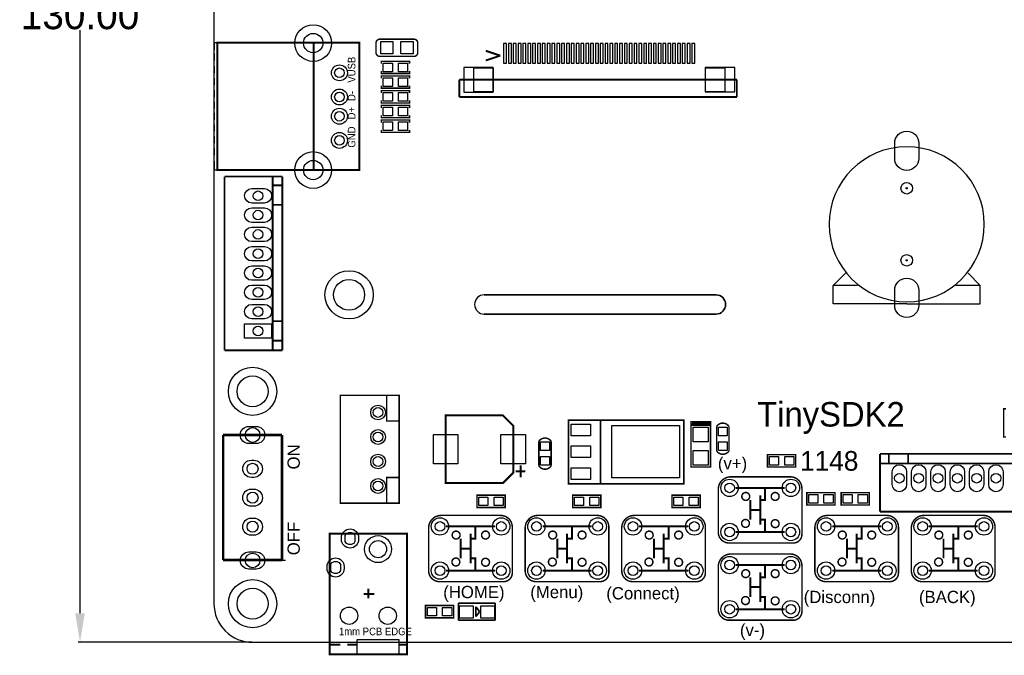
# Model space of a CAD drawing. Extents: x -20 to 193, y -4 to 176.
# Tile 1 of 8: x -20 to 82, y -1 to 65. Entities that reach past the tile are written whole.
import ezdxf

# ---------------------------------------------------------------- set-up
doc = ezdxf.new("R2010")
doc.units = 0
doc.header["$MEASUREMENT"] = 0
doc.layers.get('0').update_dxf_attribs({"linetype": 'CONTINUOUS'})
doc.layers.get('Defpoints').update_dxf_attribs({"linetype": 'CONTINUOUS'})
for name, color, linetype in [('CDN_FIGURES', 7, 'CONTINUOUS'), ('DRILL', 4, 'CONTINUOUS'), ('OUTLINE', 3, 'CONTINUOUS'), ('PADS_BOT', 8, 'CONTINUOUS'), ('PADS_TOP', 7, 'CONTINUOUS'), ('SILK_BOT', 5, 'CONTINUOUS'), ('SILK_TOP', 6, 'CONTINUOUS')]:
    doc.layers.add(name, color=color, linetype=linetype)
doc.dimstyles.get("Standard").update_dxf_attribs({"dimtxt": 0.18, "dimasz": 0.18, "dimexe": 0.18, "dimexo": 0.0625, "dimgap": 0.09, "dimtad": 0, "dimtih": 1, "dimtoh": 1, "dimdec": 4, "dimzin": 0, "dimdsep": 46, "dimtxsty": 'STANDARD', "dimcen": 0.09, "dimadec": 0, "dimazin": 0, "dimtfac": 1, "dimtdec": 4, "dimtofl": 0, "dimtmove": 0, "dimatfit": 3, "dimfxl": 1, "dimtolj": 1, "dimtzin": 0, "dimarcsym": 0})

# ---------------------------------------------------------------- blocks, each defined once
blk = doc.blocks.new('FIGURE_CIRCLE')
at = {"layer": 'CDN_FIGURES'}
blk.add_circle((0, 0), 0.5, dxfattribs=at)
blk = doc.blocks.new('FIGURE_OBLONG')
at = {"layer": 'CDN_FIGURES'}
blk.add_lwpolyline([(-0.5, -0.125), (-0.5, 0.125), (-0.416, 0.375), (-0.25, 0.5), (0.25, 0.5), (0.416, 0.375), (0.5, 0.125), (0.5, -0.125), (0.416, -0.375), (0.25, -0.5), (-0.25, -0.5), (-0.416, -0.375)], close=True, dxfattribs=at)
blk = doc.blocks.new('*D9')
at = {"color": 0, "linetype": 'ByBlock', "lineweight": -2}
for p, q in [((3.94, 130), (-14.05, 130)), ((-13.87, 127), (-13.87, 66.59)), ((-13.87, 3), (-13.87, 63.41)), ((3.94, 0), (-14.05, 0))]:
    blk.add_line(p, q, dxfattribs=at)
at = {"color": 0}
for points in [[(-13.37, 127), (-14.37, 127), (-13.87, 130)], [(-14.37, 3), (-13.37, 3), (-13.87, 0)]]:
    blk.add_solid(points, dxfattribs=at)
at = {"layer": 'Defpoints', "color": 0}
for p in [(4, 130), (-13.87, 0), (4, 0)]:
    blk.add_point(p, dxfattribs=at)
at = {"color": 0, "linetype": 'ByBlock', "insert": (-13.87, 65), "char_height": 3, "attachment_point": 5}
blk.add_mtext('\\A1;130.00', dxfattribs=at)

msp = doc.modelspace()

# ---------------------------------------------------------------- linework, layer by layer
at = {"layer": 'OUTLINE'}
for points in [[(3.999992, 0), (175.999902, 0, 0.414214), (179.999894, 3.999992), (179.999894, 126.000002, 0.414214), (175.999902, 129.999994), (3.999992, 129.999994, 0.414214), (0, 126.000002), (0, 3.999992, 0.414214), (3.999992, 0)], [(51.999896, 35.999903), (27.999893, 35.999903, 1), (27.999893, 33.999907), (51.999896, 33.999907, 1), (51.999896, 35.999903)]]:
    msp.add_lwpolyline(points, format="xyb", close=True, dxfattribs=at)
for points in [[(27.999893, 35.999903, 1), (27.999893, 33.999907)], [(51.999896, 35.999903, -1), (51.999896, 33.999907)]]:
    msp.add_lwpolyline(points, format="xyb", dxfattribs=at)
for points in [[(27.999893, 35.999903), (51.999896, 35.999903)], [(51.999896, 33.999907), (27.999893, 33.999907)]]:
    msp.add_lwpolyline(points, dxfattribs=at)
at = {"layer": 'PADS_BOT'}
for points in [[(30.007408, 62.048314), (30.007408, 60.016314), (30.312208, 60.016314), (30.312208, 62.048314)], [(30.507508, 62.048314), (30.507508, 60.016314), (30.812308, 60.016314), (30.812308, 62.048314)], [(31.007609, 62.048314), (31.007609, 60.016314), (31.312409, 60.016314), (31.312409, 62.048314)], [(31.507709, 62.048314), (31.507709, 60.016314), (31.812509, 60.016314), (31.812509, 62.048314)], [(32.007886, 62.048314), (32.007886, 60.016314), (32.312686, 60.016314), (32.312686, 62.048314)], [(32.507987, 62.048314), (32.507987, 60.016314), (32.812787, 60.016314), (32.812787, 62.048314)], [(33.008087, 62.048314), (33.008087, 60.016314), (33.312887, 60.016314), (33.312887, 62.048314)], [(33.508188, 62.048314), (33.508188, 60.016314), (33.812988, 60.016314), (33.812988, 62.048314)], [(34.00839, 62.048314), (34.00839, 60.016314), (34.31319, 60.016314), (34.31319, 62.048314)], [(34.508491, 62.048314), (34.508491, 60.016314), (34.813291, 60.016314), (34.813291, 62.048314)], [(35.008591, 62.048314), (35.008591, 60.016314), (35.313391, 60.016314), (35.313391, 62.048314)], [(35.508692, 62.048314), (35.508692, 60.016314), (35.813492, 60.016314), (35.813492, 62.048314)], [(36.008894, 62.048314), (36.008894, 60.016314), (36.313694, 60.016314), (36.313694, 62.048314)], [(36.508995, 62.048314), (36.508995, 60.016314), (36.813795, 60.016314), (36.813795, 62.048314)], [(37.009095, 62.048314), (37.009095, 60.016314), (37.313895, 60.016314), (37.313895, 62.048314)], [(37.509298, 62.048314), (37.509298, 60.016314), (37.814098, 60.016314), (37.814098, 62.048314)], [(38.009398, 62.048314), (38.009398, 60.016314), (38.314198, 60.016314), (38.314198, 62.048314)], [(38.509499, 62.048314), (38.509499, 60.016314), (38.814299, 60.016314), (38.814299, 62.048314)], [(39.009599, 62.048314), (39.009599, 60.016314), (39.314399, 60.016314), (39.314399, 62.048314)], [(39.509802, 62.048314), (39.509802, 60.016314), (39.814602, 60.016314), (39.814602, 62.048314)], [(40.009902, 62.048314), (40.009902, 60.016314), (40.314702, 60.016314), (40.314702, 62.048314)], [(40.510003, 62.048314), (40.510003, 60.016314), (40.814803, 60.016314), (40.814803, 62.048314)], [(41.010103, 62.048314), (41.010103, 60.016314), (41.314903, 60.016314), (41.314903, 62.048314)], [(41.510306, 62.048314), (41.510306, 60.016314), (41.815106, 60.016314), (41.815106, 62.048314)], [(42.010406, 62.048314), (42.010406, 60.016314), (42.315206, 60.016314), (42.315206, 62.048314)], [(42.510507, 62.048314), (42.510507, 60.016314), (42.815307, 60.016314), (42.815307, 62.048314)], [(43.010607, 62.048314), (43.010607, 60.016314), (43.315407, 60.016314), (43.315407, 62.048314)], [(43.510784, 62.048314), (43.510784, 60.016314), (43.815584, 60.016314), (43.815584, 62.048314)], [(44.010885, 62.048314), (44.010885, 60.016314), (44.315685, 60.016314), (44.315685, 62.048314)], [(44.510985, 62.048314), (44.510985, 60.016314), (44.815785, 60.016314), (44.815785, 62.048314)], [(45.011086, 62.048314), (45.011086, 60.016314), (45.315886, 60.016314), (45.315886, 62.048314)], [(45.511288, 62.048314), (45.511288, 60.016314), (45.816088, 60.016314), (45.816088, 62.048314)], [(46.011389, 62.048314), (46.011389, 60.016314), (46.316189, 60.016314), (46.316189, 62.048314)], [(46.511489, 62.048314), (46.511489, 60.016314), (46.816289, 60.016314), (46.816289, 62.048314)], [(47.01159, 62.048314), (47.01159, 60.016314), (47.31639, 60.016314), (47.31639, 62.048314)], [(47.511792, 62.048314), (47.511792, 60.016314), (47.816592, 60.016314), (47.816592, 62.048314)], [(48.011893, 62.048314), (48.011893, 60.016314), (48.316693, 60.016314), (48.316693, 62.048314)], [(48.511993, 62.048314), (48.511993, 60.016314), (48.816793, 60.016314), (48.816793, 62.048314)], [(49.012094, 62.048314), (49.012094, 60.016314), (49.316894, 60.016314), (49.316894, 62.048314)], [(49.512296, 62.048314), (49.512296, 60.016314), (49.817096, 60.016314), (49.817096, 62.048314)], [(25.874802, 59.543798), (25.874802, 57.003798), (28.922802, 57.003798), (28.922802, 59.543798)], [(50.896291, 59.556498), (50.896291, 57.016498), (53.944291, 57.016498), (53.944291, 59.556498)], [(5.972048, 31.5087), (3.171952, 31.5087), (3.171952, 33.0073), (5.972048, 33.0073)]]:
    msp.add_lwpolyline(points, close=True, dxfattribs=at)
for points in [[(3.921252, 47.007272), (5.222748, 47.007272, -1), (5.222748, 45.508672), (3.921252, 45.508672, -1)], [(3.921252, 45.007276), (5.222748, 45.007276, -1), (5.222748, 43.508676), (3.921252, 43.508676, -1)], [(3.921252, 43.00728), (5.222748, 43.00728, -1), (5.222748, 41.50868), (3.921252, 41.50868, -1)], [(3.921252, 41.007284), (5.222748, 41.007284, -1), (5.222748, 39.508684), (3.921252, 39.508684, -1)], [(3.921252, 39.007288), (5.222748, 39.007288, -1), (5.222748, 37.508688), (3.921252, 37.508688, -1)], [(3.921252, 37.007292), (5.222748, 37.007292, -1), (5.222748, 35.508692), (3.921252, 35.508692, -1)], [(3.921252, 35.007296), (5.222748, 35.007296, -1), (5.222748, 33.508696), (3.921252, 33.508696, -1)], [(4.380992, 20.587995), (3.618992, 20.587995, -1), (3.618992, 22.365995), (4.380992, 22.365995, -1)], [(4.126992, 17.087901), (3.872992, 17.087901, -1), (3.872992, 18.865901), (4.126992, 18.865901, -1)], [(70.250558, 16.349218), (70.250558, 17.650714, -1), (71.749158, 17.650714), (71.749158, 16.349218, -1)], [(72.250554, 16.349218), (72.250554, 17.650714, -1), (73.749154, 17.650714), (73.749154, 16.349218, -1)], [(74.25055, 16.349218), (74.25055, 17.650714, -1), (75.74915, 17.650714), (75.74915, 16.349218, -1)], [(76.250546, 16.349218), (76.250546, 17.650714, -1), (77.749146, 17.650714), (77.749146, 16.349218, -1)], [(78.250542, 16.349218), (78.250542, 17.650714, -1), (79.749142, 17.650714), (79.749142, 16.349218, -1)], [(80.250538, 16.349218), (80.250538, 17.650714, -1), (81.749138, 17.650714), (81.749138, 16.349218, -1)], [(4.126992, 14.087907), (3.872992, 14.087907, -1), (3.872992, 15.865907), (4.126992, 15.865907, -1)], [(4.126992, 11.087887), (3.872992, 11.087887, -1), (3.872992, 12.865887), (4.126992, 12.865887, -1)], [(14.989099, 10.851693), (14.989099, 10.648493, -1), (13.211099, 10.648493), (13.211099, 10.851693, -1)], [(4.380992, 7.587996), (3.618992, 7.587996, -1), (3.618992, 9.365996), (4.380992, 9.365996, -1)], [(13.489, 7.851699), (13.489, 7.648499, -1), (11.711, 7.648499), (11.711, 7.851699, -1)]]:
    msp.add_lwpolyline(points, format="xyb", close=True, dxfattribs=at)
for centre, radius in [((10.282199, 62.08362), 1.905), ((12.999999, 59.000009), 0.8255), ((12.999999, 56.49562), 0.8255), ((12.999999, 54.50172), 0.8255), ((12.999999, 51.99982), 0.8255), ((10.282199, 48.92642), 1.905), ((71.754975, 47.0408), 0.0635), ((71.754975, 39.5732), 0.0635), ((13.999997, 35.999903), 2.499995), ((3.999992, 25.999897), 2.499995), ((16.999991, 23.810011), 0.762), ((16.999991, 21.270011), 0.762), ((16.999991, 18.730011), 0.762), ((16.999991, 16.190011), 0.762), ((53.406396, 15.999993), 0.900455), ((59.756396, 15.999993), 0.900455), ((23.406405, 12.000001), 0.900455), ((29.756405, 12.000001), 0.900455), ((33.40641, 12.000001), 0.900455), ((39.75641, 12.000001), 0.900455), ((43.40639, 12.000001), 0.900455), ((49.75639, 12.000001), 0.900455), ((53.406396, 11.427993), 0.900455), ((59.756396, 11.427993), 0.900455), ((63.406401, 12.000001), 0.900455), ((69.756401, 12.000001), 0.900455), ((73.406406, 12.000001), 0.900455), ((79.756406, 12.000001), 0.900455), ((16.999991, 9.649993), 1.397), ((23.406405, 7.428001), 0.900455), ((29.756405, 7.428001), 0.900455), ((33.40641, 7.428001), 0.900455), ((39.75641, 7.428001), 0.900455), ((43.40639, 7.428001), 0.900455), ((49.75639, 7.428001), 0.900455), ((53.406396, 8.000009), 0.900455), ((59.756396, 8.000009), 0.900455), ((63.406401, 7.428001), 0.900455), ((69.756401, 7.428001), 0.900455), ((73.406406, 7.428001), 0.900455), ((79.756406, 7.428001), 0.900455), ((3.999992, 3.999992), 2.499995), ((53.406396, 3.428009), 0.900455), ((59.756396, 3.428009), 0.900455), ((13.999997, 2.750083), 0.9017), ((17.999989, 2.750083), 0.9017)]:
    msp.add_circle(centre, radius, dxfattribs=at)
at = {"layer": 'PADS_TOP'}
for points in [[(17.272, 60.96), (17.272, 62.23), (18.542, 62.23), (18.542, 60.96)], [(19.3548, 60.96), (19.3548, 62.23), (20.6248, 62.23), (20.6248, 60.96)], [(18.4785, 60.0075), (18.4785, 59.1185), (17.5387, 59.1185), (17.5387, 60.0075)], [(20.0533, 60.0075), (20.0533, 59.1185), (19.1135, 59.1185), (19.1135, 60.0075)], [(17.5387, 57.5945), (17.5387, 58.4835), (18.4785, 58.4835), (18.4785, 57.5945)], [(19.1135, 57.5945), (19.1135, 58.4835), (20.0533, 58.4835), (20.0533, 57.5945)], [(18.4785, 56.9595), (18.4785, 56.0705), (17.5387, 56.0705), (17.5387, 56.9595)], [(20.0533, 56.9595), (20.0533, 56.0705), (19.1135, 56.0705), (19.1135, 56.9595)], [(18.4785, 55.4355), (18.4785, 54.5465), (17.5387, 54.5465), (17.5387, 55.4355)], [(20.0533, 55.4355), (20.0533, 54.5465), (19.1135, 54.5465), (19.1135, 55.4355)], [(17.5387, 53.0225), (17.5387, 53.9115), (18.4785, 53.9115), (18.4785, 53.0225)], [(19.1135, 53.0225), (19.1135, 53.9115), (20.0533, 53.9115), (20.0533, 53.0225)], [(5.972048, 31.5087), (3.171952, 31.5087), (3.171952, 33.0073), (5.972048, 33.0073)], [(37.009299, 22.596907), (38.990499, 22.596907), (38.990499, 21.403107), (37.009299, 21.403107)], [(41.200299, 22.444507), (48.210699, 22.444507), (48.210699, 17.034307), (41.200299, 17.034307)], [(25.269901, 21.524011), (25.269901, 18.476011), (22.729901, 18.476011), (22.729901, 21.524011)], [(32.269913, 21.524011), (32.269913, 18.476011), (29.729913, 18.476011), (29.729913, 21.524011)], [(49.6316, 22.2885), (51.2064, 22.2885), (51.2064, 20.7645), (49.6316, 20.7645)], [(52.2478, 22.3012), (53.1622, 22.3012), (53.1622, 21.3868), (52.2478, 21.3868)], [(34.7472, 19.8628), (33.8328, 19.8628), (33.8328, 20.7772), (34.7472, 20.7772)], [(52.2478, 20.7772), (53.1622, 20.7772), (53.1622, 19.8628), (52.2478, 19.8628)], [(37.009299, 20.336307), (38.990499, 20.336307), (38.990499, 19.142507), (37.009299, 19.142507)], [(49.6316, 19.8755), (51.2064, 19.8755), (51.2064, 18.3515), (49.6316, 18.3515)], [(34.7472, 18.3388), (33.8328, 18.3388), (33.8328, 19.2532), (34.7472, 19.2532)], [(58.4835, 19.2405), (58.4835, 18.3515), (57.5437, 18.3515), (57.5437, 19.2405)], [(60.0583, 19.2405), (60.0583, 18.3515), (59.1185, 18.3515), (59.1185, 19.2405)], [(37.009299, 18.075707), (38.990499, 18.075707), (38.990499, 16.881907), (37.009299, 16.881907)], [(61.6077, 14.4145), (61.6077, 15.3035), (62.5475, 15.3035), (62.5475, 14.4145)], [(63.1825, 14.4145), (63.1825, 15.3035), (64.1223, 15.3035), (64.1223, 14.4145)], [(66.1035, 15.3035), (66.1035, 14.4145), (65.1637, 14.4145), (65.1637, 15.3035)], [(67.6783, 15.3035), (67.6783, 14.4145), (66.7385, 14.4145), (66.7385, 15.3035)], [(28.3845, 15.0495), (28.3845, 14.1605), (27.4447, 14.1605), (27.4447, 15.0495)], [(29.9593, 15.0495), (29.9593, 14.1605), (29.0195, 14.1605), (29.0195, 15.0495)], [(38.2905, 15.0495), (38.2905, 14.1605), (37.3507, 14.1605), (37.3507, 15.0495)], [(39.8653, 15.0495), (39.8653, 14.1605), (38.9255, 14.1605), (38.9255, 15.0495)], [(48.5775, 15.0495), (48.5775, 14.1605), (47.6377, 14.1605), (47.6377, 15.0495)], [(50.1523, 15.0495), (50.1523, 14.1605), (49.2125, 14.1605), (49.2125, 15.0495)], [(22.1107, 2.7305), (22.1107, 3.6195), (23.0505, 3.6195), (23.0505, 2.7305)], [(23.6855, 2.7305), (23.6855, 3.6195), (24.6253, 3.6195), (24.6253, 2.7305)], [(25.440691, 2.513), (25.440691, 3.783), (26.840688, 3.783), (26.840688, 2.513)], [(27.650491, 2.513), (27.650491, 3.783), (29.050488, 3.783), (29.050488, 2.513)]]:
    msp.add_lwpolyline(points, close=True, dxfattribs=at)
for points in [[(70.510375, 50.1396), (70.510375, 51.7144, -1), (72.999575, 51.7144), (72.999575, 50.1396, -1)], [(3.921252, 47.007272), (5.222748, 47.007272, -1), (5.222748, 45.508672), (3.921252, 45.508672, -1)], [(3.921252, 45.007276), (5.222748, 45.007276, -1), (5.222748, 43.508676), (3.921252, 43.508676, -1)], [(3.921252, 43.00728), (5.222748, 43.00728, -1), (5.222748, 41.50868), (3.921252, 41.50868, -1)], [(3.921252, 41.007284), (5.222748, 41.007284, -1), (5.222748, 39.508684), (3.921252, 39.508684, -1)], [(3.921252, 39.007288), (5.222748, 39.007288, -1), (5.222748, 37.508688), (3.921252, 37.508688, -1)], [(3.921252, 37.007292), (5.222748, 37.007292, -1), (5.222748, 35.508692), (3.921252, 35.508692, -1)], [(70.510375, 34.8996), (70.510375, 36.4744, -1), (72.999575, 36.4744), (72.999575, 34.8996, -1)], [(3.921252, 35.007296), (5.222748, 35.007296, -1), (5.222748, 33.508696), (3.921252, 33.508696, -1)], [(4.380992, 20.587995), (3.618992, 20.587995, -1), (3.618992, 22.365995), (4.380992, 22.365995, -1)], [(4.126992, 17.087901), (3.872992, 17.087901, -1), (3.872992, 18.865901), (4.126992, 18.865901, -1)], [(70.250558, 16.349218), (70.250558, 17.650714, -1), (71.749158, 17.650714), (71.749158, 16.349218, -1)], [(72.250554, 16.349218), (72.250554, 17.650714, -1), (73.749154, 17.650714), (73.749154, 16.349218, -1)], [(74.25055, 16.349218), (74.25055, 17.650714, -1), (75.74915, 17.650714), (75.74915, 16.349218, -1)], [(76.250546, 16.349218), (76.250546, 17.650714, -1), (77.749146, 17.650714), (77.749146, 16.349218, -1)], [(78.250542, 16.349218), (78.250542, 17.650714, -1), (79.749142, 17.650714), (79.749142, 16.349218, -1)], [(80.250538, 16.349218), (80.250538, 17.650714, -1), (81.749138, 17.650714), (81.749138, 16.349218, -1)], [(4.126992, 14.087907), (3.872992, 14.087907, -1), (3.872992, 15.865907), (4.126992, 15.865907, -1)], [(4.126992, 11.087887), (3.872992, 11.087887, -1), (3.872992, 12.865887), (4.126992, 12.865887, -1)], [(14.989099, 10.851693), (14.989099, 10.648493, -1), (13.211099, 10.648493), (13.211099, 10.851693, -1)], [(4.380992, 7.587996), (3.618992, 7.587996, -1), (3.618992, 9.365996), (4.380992, 9.365996, -1)], [(13.489, 7.851699), (13.489, 7.648499, -1), (11.711, 7.648499), (11.711, 7.851699, -1)]]:
    msp.add_lwpolyline(points, format="xyb", close=True, dxfattribs=at)
for centre, radius in [((10.282199, 62.08362), 1.905), ((12.999999, 59.000009), 0.8255), ((12.999999, 56.49562), 0.8255), ((12.999999, 54.50172), 0.8255), ((12.999999, 51.99982), 0.8255), ((10.282199, 48.92642), 1.905), ((71.754975, 47.0408), 0.0635), ((71.754975, 39.5732), 0.0635), ((13.999997, 35.999903), 2.499995), ((3.999992, 25.999897), 2.499995), ((16.999991, 23.810011), 0.762), ((16.999991, 21.270011), 0.762), ((16.999991, 18.730011), 0.762), ((16.999991, 16.190011), 0.762), ((53.406396, 15.999993), 0.900455), ((59.756396, 15.999993), 0.900455), ((23.406405, 12.000001), 0.900455), ((29.756405, 12.000001), 0.900455), ((33.40641, 12.000001), 0.900455), ((39.75641, 12.000001), 0.900455), ((43.40639, 12.000001), 0.900455), ((49.75639, 12.000001), 0.900455), ((53.406396, 11.427993), 0.900455), ((59.756396, 11.427993), 0.900455), ((63.406401, 12.000001), 0.900455), ((69.756401, 12.000001), 0.900455), ((73.406406, 12.000001), 0.900455), ((79.756406, 12.000001), 0.900455), ((16.999991, 9.649993), 1.397), ((23.406405, 7.428001), 0.900455), ((29.756405, 7.428001), 0.900455), ((33.40641, 7.428001), 0.900455), ((39.75641, 7.428001), 0.900455), ((43.40639, 7.428001), 0.900455), ((49.75639, 7.428001), 0.900455), ((53.406396, 8.000009), 0.900455), ((59.756396, 8.000009), 0.900455), ((63.406401, 7.428001), 0.900455), ((69.756401, 7.428001), 0.900455), ((73.406406, 7.428001), 0.900455), ((79.756406, 7.428001), 0.900455), ((3.999992, 3.999992), 2.499995), ((53.406396, 3.428009), 0.900455), ((59.756396, 3.428009), 0.900455), ((13.999997, 2.750083), 0.9017), ((17.999989, 2.750083), 0.9017)]:
    msp.add_circle(centre, radius, dxfattribs=at)
at = {"layer": 'SILK_BOT'}
for points, const_width in [([(28.159989, 61.279888), (29.65991, 60.77999)], 0.199898), ([(28.159989, 60.27989), (29.65991, 60.77999)], 0.199898), ([(25.410008, 58.279894), (54.159988, 58.279894)], 0.2032), ([(25.410008, 58.279894), (25.410008, 56.504992)], 0.2032), ([(54.159988, 58.279894), (54.159988, 56.504992)], 0.2032), ([(25.410008, 56.504992), (54.159988, 56.504992)], 0.2032)]:
    msp.add_lwpolyline(points, dxfattribs=dict(at, const_width=const_width))
for points in [[(26.910106, 59.530107), (28.910102, 59.530107), (28.910102, 57.03001), (26.910106, 57.03001)], [(50.910007, 59.530107), (52.910003, 59.530107), (52.910003, 57.03001), (50.910007, 57.03001)]]:
    msp.add_lwpolyline(points, close=True, dxfattribs=at)
at = {"layer": 'SILK_TOP'}
for points, const_width in [([(10.282199, 48.926394), (15.070099, 48.926394), (15.070099, 62.134394), (0.338099, 62.134394), (0.338099, 48.926394), (10.29241, 48.926394), (10.332999, 48.967009), (10.332999, 62.048009)], 0.2032), ([(20.7264, 62.484), (17.1704, 62.484)], 0.1524), ([(0.045999, 61.362209), (0.045999, 62.124209), (0.350799, 62.124209)], 0.1524), ([(0.045999, 60.270009), (0.045999, 61.006609)], 0.1524), ([(17.1704, 60.706), (20.7264, 60.706)], 0.1524), ([(20.2565, 59.944), (20.2565, 60.198), (17.3355, 60.198), (17.3355, 59.944)], 0.1524), ([(0.045999, 58.949209), (0.045999, 59.685809)], 0.1524), ([(20.2565, 59.182), (20.2565, 58.928), (17.3355, 58.928), (17.3355, 59.182)], 0.1524), ([(0.045999, 57.730009), (0.045999, 58.466609)], 0.1524), ([(17.3355, 58.42), (17.3355, 58.674), (20.2565, 58.674), (20.2565, 58.42)], 0.1524), ([(0.045999, 56.460009), (0.045999, 57.196609)], 0.1524), ([(17.3355, 57.658), (17.3355, 57.404), (20.2565, 57.404), (20.2565, 57.658)], 0.1524), ([(20.2565, 56.896), (20.2565, 57.15), (17.3355, 57.15), (17.3355, 56.896)], 0.1524), ([(0.045999, 55.291609), (0.045999, 56.028209)], 0.1524), ([(20.2565, 56.134), (20.2565, 55.88), (17.3355, 55.88), (17.3355, 56.134)], 0.1524), ([(20.2565, 55.372), (20.2565, 55.626), (17.3355, 55.626), (17.3355, 55.372)], 0.1524), ([(0.045999, 54.123209), (0.045999, 54.859809)], 0.1524), ([(20.2565, 54.61), (20.2565, 54.356), (17.3355, 54.356), (17.3355, 54.61)], 0.1524), ([(17.3355, 53.848), (17.3355, 54.102), (20.2565, 54.102), (20.2565, 53.848)], 0.1524), ([(0.045999, 52.929409), (0.045999, 53.666009)], 0.1524), ([(17.3355, 53.086), (17.3355, 52.832), (20.2565, 52.832), (20.2565, 53.086)], 0.1524), ([(0.045999, 51.710209), (0.045999, 52.446809)], 0.1524), ([(0.045999, 50.465609), (0.045999, 51.202209)], 0.1524), ([(0.350799, 48.941609), (0.045999, 48.941609), (0.045999, 49.856009)], 0.1524), ([(1.09601, 48.257968), (7.095998, 48.257968)], 0.199898), ([(1.09601, 30.258004), (1.09601, 48.257968)], 0.199898), ([(6.096, 30.258004), (6.096, 48.257968)], 0.199898), ([(7.095998, 30.258004), (7.095998, 48.257968)], 0.199898), ([(1.09601, 30.258004), (7.095998, 30.258004)], 0.199898), ([(19.158991, 22.921011), (17.888991, 22.921011), (17.888991, 25.588011)], 0.1524), ([(82.042, 21.2725), (81.788, 21.2725), (81.788, 24.1935), (82.042, 24.1935)], 0.1524), ([(40.031899, 23.016007), (40.031899, 16.412007)], 0.1524), ([(49.403, 22.479), (49.403, 22.86), (51.435, 22.86), (51.435, 22.479)], 0.1524), ([(51.435, 22.479), (49.403, 22.479), (49.403, 18.161), (51.435, 18.161), (51.435, 22.606), (49.403, 22.606)], 0.1524), ([(51.435, 22.733), (49.53, 22.733)], 0.1524), ([(0.951992, 21.476995), (0.951992, 8.522995)], 0.254), ([(0.951992, 21.476995), (7.047992, 21.476995)], 0.254), ([(7.047992, 21.476995), (7.047992, 8.522995)], 0.254), ([(60.2615, 19.177), (60.2615, 19.431), (57.3405, 19.431), (57.3405, 19.177)], 0.1524), ([(68.999862, 13.523976), (68.999862, 19.523964)], 0.199898), ([(86.999826, 19.523964), (68.999862, 19.523964)], 0.199898), ([(31.761913, 18.349011), (31.761913, 17.079011)], 0.2032), ([(60.2615, 19.2405), (60.2615, 18.161), (57.3405, 18.161), (57.3405, 19.2405)], 0.1524), ([(86.999826, 18.523966), (68.999862, 18.523966)], 0.199898), ([(32.269913, 17.714011), (31.253913, 17.714011)], 0.2032), ([(19.158991, 17.079011), (17.888991, 17.079011), (17.888991, 14.412011)], 0.1524), ([(30.1625, 14.986), (30.1625, 15.24), (27.2415, 15.24), (27.2415, 14.986)], 0.1524), ([(40.0685, 14.986), (40.0685, 15.24), (37.1475, 15.24), (37.1475, 14.986)], 0.1524), ([(50.3555, 14.986), (50.3555, 15.24), (47.4345, 15.24), (47.4345, 14.986)], 0.1524), ([(54.041396, 15.999993), (57.089396, 15.999993)], 0.2032), ([(56.581396, 14.729993), (57.089396, 14.729993), (57.089396, 15.999993), (59.121396, 15.999993)], 0.2032), ([(56.581396, 12.189993), (56.581396, 15.237993)], 0.2032), ([(61.4045, 14.4145), (61.4045, 15.494), (64.3255, 15.494), (64.3255, 14.4145)], 0.1524), ([(67.8815, 15.24), (67.8815, 15.494), (64.9605, 15.494), (64.9605, 15.24)], 0.1524), ([(67.8815, 15.3035), (67.8815, 14.224), (64.9605, 14.224), (64.9605, 15.3035)], 0.1524), ([(30.1625, 15.0495), (30.1625, 13.97), (27.2415, 13.97), (27.2415, 15.0495)], 0.1524), ([(40.0685, 15.0495), (40.0685, 13.97), (37.1475, 13.97), (37.1475, 15.0495)], 0.1524), ([(50.3555, 15.0495), (50.3555, 13.97), (47.4345, 13.97), (47.4345, 15.0495)], 0.1524), ([(55.565396, 13.205993), (55.565396, 14.729993)], 0.2032), ([(61.4045, 14.478), (61.4045, 14.224), (64.3255, 14.224), (64.3255, 14.478)], 0.1524), ([(55.565396, 13.713993), (56.581396, 13.713993)], 0.2032), ([(55.565396, 13.205993), (55.565396, 12.697993)], 0.2032), ([(86.999826, 13.523976), (68.999862, 13.523976)], 0.199898), ([(57.089396, 11.427993), (57.089396, 12.697993), (56.581396, 12.697993)], 0.2032), ([(24.041405, 12.000001), (27.089405, 12.000001)], 0.2032), ([(26.581405, 10.730001), (27.089405, 10.730001), (27.089405, 12.000001), (29.121405, 12.000001)], 0.2032), ([(26.581405, 8.190001), (26.581405, 11.238001)], 0.2032), ([(34.04141, 12.000001), (37.08941, 12.000001)], 0.2032), ([(36.58141, 10.730001), (37.08941, 10.730001), (37.08941, 12.000001), (39.12141, 12.000001)], 0.2032), ([(36.58141, 8.190001), (36.58141, 11.238001)], 0.2032), ([(44.04139, 12.000001), (47.08939, 12.000001)], 0.2032), ([(46.58139, 10.730001), (47.08939, 10.730001), (47.08939, 12.000001), (49.12139, 12.000001)], 0.2032), ([(46.58139, 8.190001), (46.58139, 11.238001)], 0.2032), ([(54.041396, 11.427993), (59.121396, 11.427993)], 0.2032), ([(64.041401, 12.000001), (67.089401, 12.000001)], 0.2032), ([(66.581401, 10.730001), (67.089401, 10.730001), (67.089401, 12.000001), (69.121401, 12.000001)], 0.2032), ([(66.581401, 8.190001), (66.581401, 11.238001)], 0.2032), ([(74.041406, 12.000001), (77.089406, 12.000001)], 0.2032), ([(76.581406, 10.730001), (77.089406, 10.730001), (77.089406, 12.000001), (79.121406, 12.000001)], 0.2032), ([(76.581406, 8.190001), (76.581406, 11.238001)], 0.2032), ([(25.565405, 9.206001), (25.565405, 10.730001)], 0.2032), ([(35.56541, 9.206001), (35.56541, 10.730001)], 0.2032), ([(45.56539, 9.206001), (45.56539, 10.730001)], 0.2032), ([(65.565401, 9.206001), (65.565401, 10.730001)], 0.2032), ([(75.565406, 9.206001), (75.565406, 10.730001)], 0.2032), ([(25.565405, 9.714001), (26.581405, 9.714001)], 0.2032), ([(25.565405, 9.206001), (25.565405, 8.698001)], 0.2032), ([(35.56541, 9.714001), (36.58141, 9.714001)], 0.2032), ([(35.56541, 9.206001), (35.56541, 8.698001)], 0.2032), ([(45.56539, 9.714001), (46.58139, 9.714001)], 0.2032), ([(45.56539, 9.206001), (45.56539, 8.698001)], 0.2032), ([(65.565401, 9.714001), (66.581401, 9.714001)], 0.2032), ([(65.565401, 9.206001), (65.565401, 8.698001)], 0.2032), ([(75.565406, 9.714001), (76.581406, 9.714001)], 0.2032), ([(75.565406, 9.206001), (75.565406, 8.698001)], 0.2032), ([(0.951992, 8.522995), (7.047992, 8.522995)], 0.254), ([(27.089405, 7.428001), (27.089405, 8.698001), (26.581405, 8.698001)], 0.2032), ([(37.08941, 7.428001), (37.08941, 8.698001), (36.58141, 8.698001)], 0.2032), ([(47.08939, 7.428001), (47.08939, 8.698001), (46.58139, 8.698001)], 0.2032), ([(67.089401, 7.428001), (67.089401, 8.698001), (66.581401, 8.698001)], 0.2032), ([(77.089406, 7.428001), (77.089406, 8.698001), (76.581406, 8.698001)], 0.2032), ([(24.041405, 7.428001), (29.121405, 7.428001)], 0.2032), ([(34.04141, 7.428001), (39.12141, 7.428001)], 0.2032), ([(44.04139, 7.428001), (49.12139, 7.428001)], 0.2032), ([(54.041396, 8.000009), (57.089396, 8.000009)], 0.2032), ([(56.581396, 6.730009), (57.089396, 6.730009), (57.089396, 8.000009), (59.121396, 8.000009)], 0.2032), ([(56.581396, 4.190009), (56.581396, 7.238009)], 0.2032), ([(64.041401, 7.428001), (69.121401, 7.428001)], 0.2032), ([(74.041406, 7.428001), (79.121406, 7.428001)], 0.2032), ([(55.565396, 5.206009), (55.565396, 6.730009)], 0.2032), ([(15.499893, 4.99999), (16.599891, 4.99999)], 0.199898), ([(15.999993, 5.5499), (15.999993, 4.549902)], 0.199898), ([(55.565396, 5.714009), (56.581396, 5.714009)], 0.2032), ([(55.565396, 5.206009), (55.565396, 4.698009)], 0.2032), ([(25.321311, 3.171088), (25.321311, 4.060088)], 0.1778), ([(25.321311, 4.060088), (29.131311, 4.060088)], 0.1778), ([(29.131311, 2.282088), (29.131311, 4.060088)], 0.1778), ([(57.089396, 3.428009), (57.089396, 4.698009), (56.581396, 4.698009)], 0.2032), ([(21.9075, 2.7305), (21.9075, 3.81), (24.8285, 3.81), (24.8285, 2.7305)], 0.1524), ([(25.321311, 2.282088), (25.321311, 3.171088)], 0.1778), ([(27.137411, 2.663088), (27.137411, 3.679088)], 0.1778), ([(27.137411, 3.679088), (27.518411, 3.171088)], 0.1778), ([(27.137411, 2.663088), (27.518411, 3.171088)], 0.1778), ([(54.041396, 3.428009), (59.121396, 3.428009)], 0.2032), ([(21.9075, 2.794), (21.9075, 2.54), (24.8285, 2.54), (24.8285, 2.794)], 0.1524), ([(25.321311, 2.282088), (29.131311, 2.282088)], 0.1778), ([(12.100103, -0.249911), (13.100101, -0.249911)], 0.199898), ([(13.800099, -0.249911), (14.800097, -0.249911)], 0.199898), ([(19.199911, -0.249911), (20.000011, -0.249911)], 0.199898)]:
    msp.add_lwpolyline(points, dxfattribs=dict(at, const_width=const_width))
at = {"layer": 'SILK_TOP', "const_width": 0.1524}
for points in [[(17.1704, 60.706, -0.414214), (16.7894, 61.087), (16.7894, 62.103, -0.414214), (17.1704, 62.484)], [(20.7264, 62.484, -0.414214), (21.1074, 62.103), (21.1074, 61.087, -0.414214), (20.7264, 60.706)]]:
    msp.add_lwpolyline(points, format="xyb", dxfattribs=at)
at = {"layer": 'SILK_TOP'}
msp.add_lwpolyline([(79.787166, 43.307, 1), (63.722783, 43.307, 1)], format="xyb", close=True, dxfattribs=at)
for points in [[(6.096, 45.339), (7.112, 45.339), (7.112, 47.371), (6.096, 47.371)], [(6.096, 45.337984), (6.096, 47.33798), (7.095998, 47.33798), (7.095998, 45.337984)], [(6.095746, 31.25851), (6.095746, 33.258506), (7.095744, 33.258506), (7.095744, 31.25851)], [(6.096, 31.242), (7.112, 31.242), (7.112, 33.274), (6.096, 33.274)], [(71.91883, 18.523966), (71.91883, 19.539966), (69.88683, 19.539966), (69.88683, 18.523966)], [(71.919846, 18.523966), (69.91985, 18.523966), (69.91985, 19.523964), (71.919846, 19.523964)], [(14.800097, -1.249909), (19.199911, -1.249909), (19.199911, 0.249911), (14.800097, 0.249911)]]:
    msp.add_lwpolyline(points, close=True, dxfattribs=at)
for points in [[(71.754975, 35.052), (64.134975, 35.052), (64.134975, 36.957), (65.404975, 38.227)], [(71.754975, 35.052), (79.374975, 35.052), (79.374975, 36.957), (78.104975, 38.227)], [(66.674975, 36.957), (64.134975, 36.957)], [(79.374975, 36.957), (76.834975, 36.957)], [(6.666992, 8.50011), (7.428992, 8.499907)], [(6.666992, 8.50011), (7.428992, 8.499907)], [(6.666992, 8.50011), (7.428992, 8.499907)]]:
    msp.add_lwpolyline(points, dxfattribs=at)
for points, const_width in [([(13.088391, 25.588011), (13.088391, 14.412011), (19.184391, 14.412011), (19.184391, 25.588011)], 0.1524), ([(30.999913, 22.434093), (30.999913, 17.565903), (29.933113, 16.499103), (23.999901, 16.499103), (23.999901, 23.499089), (29.933113, 23.499089)], 0.2032), ([(48.667899, 23.016007), (48.667899, 16.412007), (36.729899, 16.412007), (36.729899, 23.016007)], 0.1524), ([(20.000011, -1.249909), (20.000011, 11.249889), (12.000001, 11.249889), (12.000001, -1.249909)], 0.199898)]:
    msp.add_lwpolyline(points, close=True, dxfattribs=dict(at, const_width=const_width))
at = {"layer": 'SILK_TOP', "const_width": 0.1524}
for points in [[(53.34, 22.352), (53.34, 19.812, -0.520877), (52.07, 19.812), (52.07, 22.352, -0.559817), (53.34, 22.352)], [(33.655, 18.288), (33.655, 20.828, -0.520877), (34.925, 20.828), (34.925, 18.288, -0.559817), (33.655, 18.288)], [(53.355596, 10.284993), (60.010396, 10.284993, 0.414214), (60.899396, 11.173993), (60.899396, 15.949193, 0.414214), (59.705596, 17.142993), (53.533396, 17.142993, 0.414214), (52.237996, 15.847593), (52.237996, 11.402593, 0.414214), (53.355596, 10.284993)], [(55.057396, 14.704593, 1), (55.108196, 15.517393, 1)], [(58.105396, 14.704593, 1), (58.156196, 15.517393, 1)], [(23.355605, 6.285001), (30.010405, 6.285001, 0.414214), (30.899405, 7.174001), (30.899405, 11.949201, 0.414214), (29.705605, 13.143001), (23.533405, 13.143001, 0.414214), (22.238005, 11.847601), (22.238005, 7.402601, 0.414214), (23.355605, 6.285001)], [(33.35561, 6.285001), (40.01041, 6.285001, 0.414214), (40.89941, 7.174001), (40.89941, 11.949201, 0.414214), (39.70561, 13.143001), (33.53341, 13.143001, 0.414214), (32.23801, 11.847601), (32.23801, 7.402601, 0.414214), (33.35561, 6.285001)], [(43.35559, 6.285001), (50.01039, 6.285001, 0.414214), (50.89939, 7.174001), (50.89939, 11.949201, 0.414214), (49.70559, 13.143001), (43.53339, 13.143001, 0.414214), (42.23799, 11.847601), (42.23799, 7.402601, 0.414214), (43.35559, 6.285001)], [(55.031996, 11.910593, 1), (55.082796, 12.723393, 1)], [(58.105396, 11.885193, 1), (58.156196, 12.697993, 1)], [(63.355601, 6.285001), (70.010401, 6.285001, 0.414214), (70.899401, 7.174001), (70.899401, 11.949201, 0.414214), (69.705601, 13.143001), (63.533401, 13.143001, 0.414214), (62.238001, 11.847601), (62.238001, 7.402601, 0.414214), (63.355601, 6.285001)], [(73.355606, 6.285001), (80.010406, 6.285001, 0.414214), (80.899406, 7.174001), (80.899406, 11.949201, 0.414214), (79.705606, 13.143001), (73.533406, 13.143001, 0.414214), (72.238006, 11.847601), (72.238006, 7.402601, 0.414214), (73.355606, 6.285001)], [(25.057405, 10.704601, 1), (25.108205, 11.517401, 1)], [(28.105405, 10.704601, 1), (28.156205, 11.517401, 1)], [(35.05741, 10.704601, 1), (35.10821, 11.517401, 1)], [(38.10541, 10.704601, 1), (38.15621, 11.517401, 1)], [(45.05739, 10.704601, 1), (45.10819, 11.517401, 1)], [(48.10539, 10.704601, 1), (48.15619, 11.517401, 1)], [(65.057401, 10.704601, 1), (65.108201, 11.517401, 1)], [(68.105401, 10.704601, 1), (68.156201, 11.517401, 1)], [(75.057406, 10.704601, 1), (75.108206, 11.517401, 1)], [(78.105406, 10.704601, 1), (78.156206, 11.517401, 1)], [(53.355596, 2.285009), (60.010396, 2.285009, 0.414214), (60.899396, 3.174009), (60.899396, 7.949209, 0.414214), (59.705596, 9.143009), (53.533396, 9.143009, 0.414214), (52.237996, 7.847609), (52.237996, 3.402609, 0.414214), (53.355596, 2.285009)], [(25.032005, 7.910601, 1), (25.082805, 8.723401, 1)], [(28.105405, 7.885201, 1), (28.156205, 8.698001, 1)], [(35.03201, 7.910601, 1), (35.08281, 8.723401, 1)], [(38.10541, 7.885201, 1), (38.15621, 8.698001, 1)], [(45.03199, 7.910601, 1), (45.08279, 8.723401, 1)], [(48.10539, 7.885201, 1), (48.15619, 8.698001, 1)], [(65.032001, 7.910601, 1), (65.082801, 8.723401, 1)], [(68.105401, 7.885201, 1), (68.156201, 8.698001, 1)], [(75.032006, 7.910601, 1), (75.082806, 8.723401, 1)], [(78.105406, 7.885201, 1), (78.156206, 8.698001, 1)], [(55.057396, 6.704609, 1), (55.108196, 7.517409, 1)], [(58.105396, 6.704609, 1), (58.156196, 7.517409, 1)], [(55.031996, 3.910609, 1), (55.082796, 4.723409, 1)], [(58.105396, 3.885209, 1), (58.156196, 4.698009, 1)]]:
    msp.add_lwpolyline(points, format="xyb", close=True, dxfattribs=at)

# ---------------------------------------------------------------- block references
at = {"layer": 'DRILL'}
for p, xscale, yscale in [((10.282199, 62.08362), 1.999996, 1.999996), ((12.999999, 59.000009), 0.999998, 0.999998), ((12.999999, 56.49562), 0.999998, 0.999998), ((12.999999, 54.50172), 0.999998, 0.999998), ((12.999999, 51.99982), 0.999998, 0.999998), ((10.282199, 48.92642), 1.999996, 1.999996), ((71.754975, 47.0408), 1.1938, 1.1938), ((4.572, 46.257972), 0.999998, 0.999998), ((4.572, 44.257976), 0.999998, 0.999998), ((4.572, 42.25798), 0.999998, 0.999998), ((4.572, 40.257984), 0.999998, 0.999998), ((71.754975, 39.5732), 1.1938, 1.1938), ((4.572, 38.257988), 0.999998, 0.999998), ((4.572, 36.257992), 0.999998, 0.999998), ((13.999997, 35.999903), 3.199892, 3.199892), ((4.572, 34.257996), 0.999998, 0.999998), ((4.572, 32.258), 0.999998, 0.999998), ((3.999992, 25.999897), 3.199892, 3.199892), ((16.999991, 23.810011), 1.016, 1.016), ((3.999992, 21.476995), 1.524, 1.524), ((16.999991, 21.270011), 1.016, 1.016), ((3.999992, 17.976901), 1.143, 1.143), ((16.999991, 18.730011), 1.016, 1.016), ((70.999858, 16.999966), 0.999998, 0.999998), ((72.999854, 16.999966), 0.999998, 0.999998), ((74.99985, 16.999966), 0.999998, 0.999998), ((76.999846, 16.999966), 0.999998, 0.999998), ((78.999842, 16.999966), 0.999998, 0.999998), ((80.999838, 16.999966), 0.999998, 0.999998), ((16.999991, 16.190011), 1.016, 1.016), ((53.406396, 15.999993), 1.000811, 1.000811), ((59.756396, 15.999993), 1.000811, 1.000811), ((3.999992, 14.976907), 1.143, 1.143), ((3.999992, 11.976887), 1.143, 1.143), ((23.406405, 12.000001), 1.000811, 1.000811), ((29.756405, 12.000001), 1.000811, 1.000811), ((33.40641, 12.000001), 1.000811, 1.000811), ((39.75641, 12.000001), 1.000811, 1.000811), ((43.40639, 12.000001), 1.000811, 1.000811), ((49.75639, 12.000001), 1.000811, 1.000811), ((63.406401, 12.000001), 1.000811, 1.000811), ((69.756401, 12.000001), 1.000811, 1.000811), ((73.406406, 12.000001), 1.000811, 1.000811), ((79.756406, 12.000001), 1.000811, 1.000811), ((53.406396, 11.427993), 1.000811, 1.000811), ((59.756396, 11.427993), 1.000811, 1.000811), ((16.999991, 9.649993), 1.778, 1.778), ((3.999992, 8.476996), 1.524, 1.524), ((53.406396, 8.000009), 1.000811, 1.000811), ((59.756396, 8.000009), 1.000811, 1.000811), ((23.406405, 7.428001), 1.000811, 1.000811), ((29.756405, 7.428001), 1.000811, 1.000811), ((33.40641, 7.428001), 1.000811, 1.000811), ((39.75641, 7.428001), 1.000811, 1.000811), ((43.40639, 7.428001), 1.000811, 1.000811), ((49.75639, 7.428001), 1.000811, 1.000811), ((63.406401, 7.428001), 1.000811, 1.000811), ((69.756401, 7.428001), 1.000811, 1.000811), ((73.406406, 7.428001), 1.000811, 1.000811), ((79.756406, 7.428001), 1.000811, 1.000811), ((3.999992, 3.999992), 3.199892, 3.199892), ((13.999997, 2.750083), 1.8034, 1.8034), ((17.999989, 2.750083), 1.8034, 1.8034), ((53.406396, 3.428009), 1.000811, 1.000811), ((59.756396, 3.428009), 1.000811, 1.000811)]:
    msp.add_blockref('FIGURE_CIRCLE', p, dxfattribs=dict(at, xscale=xscale, yscale=yscale))
at = {"layer": 'DRILL', "xscale": 1.2192, "yscale": 1.016, "rotation": 90}
for p in [(14.100099, 10.750093), (12.6, 7.750099)]:
    msp.add_blockref('FIGURE_OBLONG', p, dxfattribs=at)

# ---------------------------------------------------------------- texts
at = {"layer": 'SILK_TOP'}
for s, height, width, p in [('VUSB', 0.7874, 0.935484, (14.650999, 57.984009)), ('D-', 0.7874, 0.935484, (14.650999, 56.079009)), ('D+', 0.7874, 0.935484, (14.650999, 54.174009)), ('GND', 0.7874, 0.935484, (14.650999, 51.253009)), ('ON', 1.27, 1.02, (8.89, 17.907)), ('OFF', 1.27, 1.02, (8.89, 9.017))]:
    msp.add_text(s, height=height, rotation=90, dxfattribs=dict(at, width=width)).set_placement(p)
for s, height, p in [('TinySDK2', 2.54, (56.261, 22.352)), ('1148', 2.032, (60.706, 17.78))]:
    msp.add_text(s, height=height, dxfattribs=at).set_placement(p)
for s, height, width, p in [('(v+)', 1.27, 1.02, (52.197, 17.907)), ('(HOME)', 1.27, 1.02, (23.749, 4.572)), ('(Menu)', 1.27, 1.02, (32.766, 4.572)), ('(Connect)', 1.27, 1.02, (40.64, 4.445)), ('(Disconn)', 1.27, 1.02, (61.087, 4.064)), ('(BACK)', 1.27, 1.02, (73.025, 4.064)), ('(v-)', 1.27, 1.02, (54.483, 0.635)), ('1mm PCB EDGE', 0.7874, 0.935484, (12.946888, 0.726796))]:
    msp.add_text(s, height=height, dxfattribs=dict(at, width=width)).set_placement(p)

# ---------------------------------------------------------------- dimensions: what is measured, and where the dimension line sits
at = {"linetype": 'ByBlock'}
dim = msp.add_linear_dim(base=(-13.872114, 0), p1=(3.999992, 129.999994), p2=(3.999989, 0), angle=90, dimstyle='Standard', override={"dimtxt": 3, "dimasz": 3, "dimdec": 2, "dimtdec": 3, "dimtmove": 2}, dxfattribs=at)
dim.commit()
dim.dimension.update_dxf_attribs({"geometry": '*D9', "text_midpoint": (-13.872114, 64.999997)})

doc.saveas('drawing.dxf')
